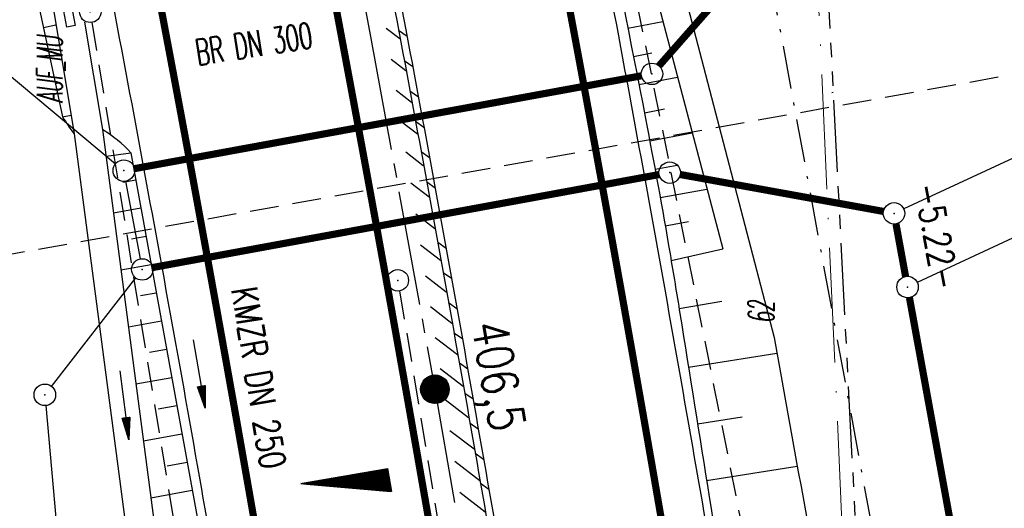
# Model space of a CAD drawing. Extents: x 445979 to 446615, y 447871 to 449065.
# Tile 34 of 47: x 446227 to 446296, y 448677 to 448711. Entities that reach past the tile are written whole.
import ezdxf
from ezdxf.enums import TextEntityAlignment as Align

# ---------------------------------------------------------------- set-up
doc = ezdxf.new("R2010")
doc.units = 0
doc.header["$LTSCALE"] = 2
doc.header["$MEASUREMENT"] = 0
for name, pattern in [('ACHSE', [5.5, 4, -0.5, 0.5, -0.5]), ('AUSGEZOGEN', [0]), ('BAB-FM2', [2.6, 1.5, -0.5, 0.1, -0.5]), ('GESTRICH-X2', [1.5, 1, -0.5]), ('LWL', [6.001, 4, -1, 0.001, -1]), ('PHANTOMX2', [5, 2.5, -0.5, 0.5, -0.5, 0.5, -0.5])]:
    doc.linetypes.add(name, pattern=pattern)
doc.layers.get('0').update_dxf_attribs({"linetype": 'AUSGEZOGEN'})
for name, color, linetype in [('199-ABSTAND', 8, 'AUSGEZOGEN'), ('199-GRENZL', 8, 'AUSGEZOGEN'), ('199-GRENZL-BAB', 7, 'AUSGEZOGEN'), ('199-GRENZP-BAB', 7, 'AUSGEZOGEN'), ('ACHSETOP', 250, 'ACHSE'), ('ANMERKUNG', 7, 'CONTINUOUS'), ('BAB_FM', 5, 'BAB-FM2'), ('BOESCHG', 250, 'AUSGEZOGEN'), ('DURCHL', 200, 'GESTRICH-X2'), ('FBRTOP', 250, 'AUSGEZOGEN'), ('GEF', 1, 'AUSGEZOGEN'), ('GRABEN', 250, 'AUSGEZOGEN'), ('HEKT_B', 250, 'CONTINUOUS'), ('KANAL', 7, 'GESTRICH-X2'), ('Lichtwellenleiter COLT', 46, 'PHANTOMX2'), ('Lichtwellenleiter GLH', 46, 'PHANTOMX2'), ('MULDE', 250, 'AUSGEZOGEN'), ('PFEIL', 7, 'CONTINUOUS'), ('PFEILTOP', 200, 'AUSGEZOGEN'), ('SCHLITZRINNE', 200, 'AUSGEZOGEN'), ('SCHSYMBOL', 200, 'AUSGEZOGEN'), ('TEXTO', 4, 'CONTINUOUS'), ('Trinkwasserleitung', 15, 'CONTINUOUS'), ('W-LTG', 4, 'GESTRICH-X2')]:
    doc.layers.add(name, color=color, linetype=linetype)
doc.styles.add('ROMANS', font='romans.shx', dxfattribs={"width": 0.8})

# ---------------------------------------------------------------- blocks, each defined once
blk = doc.blocks.new('*X15')
at = {"color": 0}
for p, q in [((212.234, 257.394), (213.242, 258.402)), ((212.236, 257.466), (213.169, 258.4)), ((212.237, 257.326), (213.31, 258.399)), ((212.244, 257.262), (213.373, 258.392)), ((212.244, 257.545), (213.09, 258.391)), ((212.254, 257.202), (213.434, 258.381)), ((212.261, 257.633), (213.003, 258.375)), ((212.268, 257.145), (213.491, 258.368)), ((212.284, 257.09), (213.545, 258.351)), ((212.29, 257.732), (212.903, 258.346)), ((212.303, 257.038), (213.597, 258.333)), ((212.324, 256.988), (213.647, 258.312)), ((212.343, 257.856), (212.779, 258.293)), ((212.347, 256.941), (213.694, 258.288)), ((212.372, 256.895), (213.74, 258.263)), ((212.399, 256.852), (213.783, 258.236)), ((212.428, 256.81), (213.825, 258.207)), ((212.459, 256.77), (213.865, 258.176)), ((212.492, 256.732), (213.903, 258.143)), ((212.526, 256.696), (213.939, 258.109)), ((212.563, 256.662), (213.974, 258.073)), ((212.601, 256.629), (214.006, 258.035)), ((212.64, 256.598), (214.037, 257.995)), ((212.682, 256.569), (214.066, 257.953)), ((212.726, 256.542), (214.093, 257.91)), ((212.771, 256.517), (214.119, 257.864)), ((212.819, 256.493), (214.142, 257.817)), ((212.868, 256.472), (214.163, 257.767)), ((212.92, 256.454), (214.182, 257.715)), ((212.975, 256.437), (214.198, 257.661)), ((213.032, 256.424), (214.211, 257.603)), ((213.092, 256.414), (214.222, 257.543)), ((213.156, 256.407), (214.229, 257.479)), ((213.224, 256.404), (214.232, 257.412)), ((213.296, 256.406), (214.23, 257.339)), ((213.375, 256.414), (214.222, 257.26)), ((213.463, 256.43), (214.205, 257.173)), ((213.563, 256.46), (214.176, 257.073)), ((213.686, 256.512), (214.123, 256.949))]:
    blk.add_line(p, q, dxfattribs=at)
blk = doc.blocks.new('SRMAST2')
at = {"color": 0}
blk.add_circle((0, 0), 0.999, dxfattribs=at)
blk.add_point((0, 0), dxfattribs=at)
blk.add_blockref('*X15', (-213.233, -257.403))
blk = doc.blocks.new('GST')
at = {"color": 0}
blk.add_circle((0, 0), 0.75, dxfattribs=at)
blk.add_point((0, 0), dxfattribs=at)
blk = doc.blocks.new('17')
blk.add_lwpolyline([(-0.755, -1.218), (0.748, -1.218), (0.748, -1.801), (-0.755, -1.801)], close=True)
blk.add_blockref('GST', (0, 0))
blk = doc.blocks.new('10')
blk.add_blockref('GST', (0, 0))
blk = doc.blocks.new('*X13')
at = {"color": 0}
for p, q in [((725.827, 193.844), (727.436, 195.453)), ((725.827, 193.853), (727.427, 195.453)), ((725.827, 193.861), (727.418, 195.453)), ((725.827, 193.87), (727.409, 195.453)), ((725.827, 193.879), (727.401, 195.453)), ((725.827, 193.888), (727.392, 195.453)), ((725.827, 193.897), (727.383, 195.453)), ((725.827, 193.906), (727.374, 195.453)), ((725.827, 193.914), (727.365, 195.453)), ((725.827, 193.923), (727.356, 195.453)), ((725.827, 193.932), (727.347, 195.453)), ((725.827, 193.941), (727.339, 195.453)), ((725.827, 193.95), (727.33, 195.453)), ((725.827, 193.959), (727.321, 195.453)), ((725.827, 193.967), (727.312, 195.453)), ((725.827, 193.976), (727.303, 195.453)), ((725.827, 193.985), (727.294, 195.453)), ((725.827, 193.994), (727.286, 195.453)), ((725.827, 194.003), (727.277, 195.453)), ((725.827, 194.012), (727.268, 195.453)), ((725.827, 194.02), (727.259, 195.453)), ((725.827, 194.029), (727.25, 195.453)), ((725.827, 194.038), (727.241, 195.453)), ((725.827, 194.047), (727.233, 195.453)), ((725.827, 194.056), (727.224, 195.453)), ((725.827, 194.065), (727.215, 195.453)), ((725.827, 194.073), (727.206, 195.453)), ((725.827, 194.082), (727.197, 195.453)), ((725.827, 194.091), (727.188, 195.453)), ((725.827, 194.1), (727.18, 195.453)), ((725.827, 194.109), (727.171, 195.453)), ((725.827, 194.118), (727.162, 195.453)), ((725.827, 194.127), (727.153, 195.453)), ((725.827, 194.135), (727.144, 195.453)), ((725.827, 194.144), (727.135, 195.453)), ((725.827, 194.153), (727.127, 195.453)), ((725.827, 194.162), (727.118, 195.453)), ((725.827, 194.171), (727.109, 195.453)), ((725.827, 194.18), (727.1, 195.453)), ((725.827, 194.188), (727.091, 195.453)), ((725.827, 194.197), (727.082, 195.453)), ((725.827, 194.206), (727.073, 195.453)), ((725.827, 194.215), (727.065, 195.453)), ((725.827, 194.224), (727.056, 195.453)), ((725.827, 194.233), (727.047, 195.453)), ((725.827, 194.241), (727.038, 195.453)), ((725.827, 194.25), (727.029, 195.453)), ((725.827, 194.259), (727.02, 195.453)), ((725.827, 194.268), (727.012, 195.453)), ((725.827, 194.277), (727.003, 195.453)), ((725.827, 194.286), (726.994, 195.453)), ((725.827, 194.294), (726.985, 195.453)), ((725.827, 194.303), (726.976, 195.453)), ((725.827, 194.312), (726.967, 195.453)), ((725.827, 194.321), (726.959, 195.453)), ((725.827, 194.33), (726.95, 195.453)), ((725.827, 194.339), (726.941, 195.453)), ((725.827, 194.348), (726.932, 195.453)), ((725.827, 194.356), (726.923, 195.453)), ((725.827, 194.365), (726.914, 195.453)), ((725.827, 194.374), (726.906, 195.453)), ((725.827, 194.383), (726.897, 195.453)), ((725.827, 194.392), (726.888, 195.453)), ((725.827, 194.401), (726.879, 195.453)), ((725.827, 194.409), (726.87, 195.453)), ((725.827, 194.418), (726.861, 195.453)), ((725.827, 194.427), (726.853, 195.453)), ((725.827, 194.436), (726.844, 195.453)), ((725.827, 194.445), (726.835, 195.453)), ((725.827, 194.454), (726.826, 195.453)), ((725.827, 194.462), (726.817, 195.453)), ((725.827, 194.471), (726.808, 195.453)), ((725.827, 194.48), (726.799, 195.453)), ((725.827, 194.489), (726.791, 195.453)), ((725.827, 194.498), (726.782, 195.453)), ((725.827, 194.507), (726.773, 195.453)), ((725.827, 194.515), (726.764, 195.453)), ((725.827, 194.524), (726.755, 195.453)), ((725.827, 194.533), (726.746, 195.453)), ((725.827, 194.542), (726.738, 195.453)), ((725.827, 194.551), (726.729, 195.453)), ((725.827, 194.56), (726.72, 195.453)), ((725.827, 194.568), (726.711, 195.453)), ((725.827, 194.577), (726.702, 195.453)), ((725.827, 194.586), (726.693, 195.453)), ((725.827, 194.595), (726.685, 195.453)), ((725.827, 194.604), (726.676, 195.453)), ((725.827, 194.613), (726.667, 195.453)), ((725.827, 194.622), (726.658, 195.453)), ((725.827, 194.63), (726.649, 195.453)), ((725.827, 194.639), (726.64, 195.453)), ((725.827, 194.648), (726.632, 195.453)), ((725.827, 194.657), (726.623, 195.453)), ((725.827, 194.666), (726.614, 195.453)), ((725.827, 194.675), (726.605, 195.453)), ((725.827, 194.683), (726.596, 195.453)), ((725.827, 194.692), (726.587, 195.453)), ((725.827, 194.701), (726.579, 195.453)), ((725.827, 194.71), (726.57, 195.453)), ((725.827, 194.719), (726.561, 195.453)), ((725.827, 194.728), (726.552, 195.453)), ((725.827, 194.736), (726.543, 195.453)), ((725.827, 194.745), (726.534, 195.453)), ((725.827, 194.754), (726.525, 195.453)), ((725.827, 194.763), (726.517, 195.453)), ((725.827, 194.772), (726.508, 195.453)), ((725.827, 194.781), (726.499, 195.453)), ((725.827, 194.789), (726.49, 195.453)), ((725.827, 194.798), (726.481, 195.453)), ((725.827, 194.807), (726.472, 195.453)), ((725.827, 194.816), (726.464, 195.453)), ((725.827, 194.825), (726.455, 195.453)), ((725.827, 194.834), (726.446, 195.453)), ((725.827, 194.842), (726.437, 195.453)), ((725.827, 194.851), (726.428, 195.453)), ((725.827, 194.86), (726.419, 195.453)), ((725.827, 194.869), (726.411, 195.453)), ((725.827, 194.878), (726.402, 195.453)), ((725.827, 194.887), (726.393, 195.453)), ((725.827, 194.896), (726.384, 195.453)), ((725.827, 194.904), (726.375, 195.453)), ((725.827, 194.913), (726.366, 195.453)), ((725.827, 194.922), (726.358, 195.453)), ((725.827, 194.931), (726.349, 195.453)), ((725.827, 194.94), (726.34, 195.453)), ((725.827, 194.949), (726.331, 195.453)), ((725.827, 194.957), (726.322, 195.453)), ((725.827, 194.966), (726.313, 195.453)), ((725.827, 194.975), (726.305, 195.453)), ((725.827, 194.984), (726.296, 195.453)), ((725.827, 194.993), (726.287, 195.453)), ((725.827, 195.002), (726.278, 195.453)), ((725.827, 195.01), (726.269, 195.453)), ((725.827, 195.019), (726.26, 195.453)), ((725.827, 195.028), (726.251, 195.453)), ((725.827, 195.037), (726.243, 195.453)), ((725.827, 195.046), (726.234, 195.453)), ((725.827, 195.055), (726.225, 195.453)), ((725.827, 195.063), (726.216, 195.453)), ((725.827, 195.072), (726.207, 195.453)), ((725.827, 195.081), (726.198, 195.453)), ((725.827, 195.09), (726.19, 195.453)), ((725.827, 195.099), (726.181, 195.453)), ((725.827, 195.108), (726.172, 195.453)), ((725.827, 195.116), (726.163, 195.453)), ((725.827, 195.125), (726.154, 195.453)), ((725.827, 195.134), (726.145, 195.453)), ((725.827, 195.143), (726.137, 195.453)), ((725.827, 195.152), (726.128, 195.453)), ((725.827, 195.161), (726.119, 195.453)), ((725.827, 195.17), (726.11, 195.453)), ((725.827, 195.178), (726.101, 195.453)), ((725.827, 195.187), (726.092, 195.453)), ((725.827, 195.196), (726.084, 195.453)), ((725.827, 195.205), (726.075, 195.453)), ((725.827, 195.214), (726.066, 195.453)), ((725.827, 195.223), (726.057, 195.453)), ((725.827, 195.231), (726.048, 195.453)), ((725.827, 195.24), (726.039, 195.453)), ((725.827, 195.249), (726.031, 195.453)), ((725.827, 195.258), (726.022, 195.453)), ((725.827, 195.267), (726.013, 195.453)), ((725.827, 195.276), (726.004, 195.453)), ((725.827, 195.284), (725.995, 195.453)), ((725.827, 195.293), (725.986, 195.453)), ((725.827, 195.302), (725.977, 195.453)), ((725.827, 195.311), (725.969, 195.453)), ((725.827, 195.32), (725.96, 195.453)), ((725.827, 195.329), (725.951, 195.453)), ((725.827, 195.337), (725.942, 195.453)), ((725.827, 195.346), (725.933, 195.453)), ((725.827, 195.355), (725.924, 195.453)), ((725.827, 195.364), (725.916, 195.453)), ((725.827, 195.373), (725.907, 195.453)), ((725.827, 195.382), (725.898, 195.453)), ((725.827, 195.39), (725.889, 195.453)), ((725.827, 195.399), (725.88, 195.453)), ((725.827, 195.408), (725.871, 195.453)), ((725.827, 195.417), (725.863, 195.453)), ((725.827, 195.426), (725.854, 195.453)), ((725.827, 195.435), (725.845, 195.453)), ((725.827, 195.444), (725.836, 195.453)), ((725.827, 193.826), (727.433, 195.433)), ((725.827, 193.817), (727.43, 195.421)), ((725.827, 193.808), (727.427, 195.409)), ((725.827, 193.799), (727.424, 195.397)), ((725.827, 193.791), (727.421, 195.385)), ((725.827, 193.782), (727.418, 195.373)), ((725.827, 193.773), (727.414, 195.361)), ((725.827, 193.764), (727.411, 195.349)), ((725.827, 193.755), (727.408, 195.337)), ((725.827, 193.746), (727.405, 195.325)), ((725.827, 193.738), (727.402, 195.313)), ((725.827, 193.729), (727.399, 195.301)), ((725.827, 193.72), (727.395, 195.289)), ((725.827, 193.711), (727.392, 195.277)), ((725.827, 193.702), (727.389, 195.265)), ((725.827, 193.693), (727.386, 195.253)), ((725.827, 193.685), (727.383, 195.241)), ((725.827, 193.676), (727.38, 195.229)), ((725.827, 193.667), (727.377, 195.217)), ((725.827, 193.658), (727.373, 195.205)), ((725.827, 193.649), (727.37, 195.193)), ((725.827, 193.64), (727.367, 195.181)), ((725.827, 193.632), (727.364, 195.169)), ((725.827, 193.623), (727.361, 195.157)), ((725.827, 193.614), (727.358, 195.145)), ((725.827, 193.605), (727.354, 195.133)), ((725.827, 193.596), (727.351, 195.121)), ((725.827, 193.587), (727.348, 195.109)), ((725.827, 193.579), (727.345, 195.097)), ((725.827, 193.57), (727.342, 195.085)), ((725.827, 193.561), (727.339, 195.073)), ((725.827, 193.552), (727.336, 195.061)), ((725.827, 193.543), (727.332, 195.049)), ((725.827, 193.534), (727.329, 195.037)), ((725.827, 193.525), (727.326, 195.025)), ((725.827, 193.517), (727.323, 195.013)), ((725.827, 193.508), (727.32, 195.001)), ((725.827, 193.499), (727.317, 194.989)), ((725.827, 193.49), (727.313, 194.977)), ((725.827, 193.481), (727.31, 194.965)), ((725.827, 193.472), (727.307, 194.953)), ((725.827, 193.464), (727.304, 194.941)), ((725.827, 193.455), (727.301, 194.929)), ((725.827, 193.446), (727.298, 194.917)), ((725.827, 193.437), (727.295, 194.905)), ((725.827, 193.428), (727.291, 194.893)), ((725.827, 193.419), (727.288, 194.881)), ((725.827, 193.411), (727.285, 194.869)), ((725.827, 193.402), (727.282, 194.857)), ((725.827, 193.393), (727.279, 194.845)), ((725.827, 193.384), (727.276, 194.833)), ((725.827, 193.375), (727.272, 194.821)), ((725.827, 193.366), (727.269, 194.809)), ((725.827, 193.358), (727.266, 194.797)), ((725.827, 193.349), (727.263, 194.785)), ((725.827, 193.34), (727.26, 194.773)), ((725.827, 193.331), (727.257, 194.761)), ((725.827, 193.322), (727.254, 194.749)), ((725.827, 193.313), (727.25, 194.737)), ((725.827, 193.305), (727.247, 194.725)), ((725.827, 193.296), (727.244, 194.713)), ((725.827, 193.287), (727.241, 194.701)), ((725.827, 193.278), (727.238, 194.689)), ((725.827, 193.269), (727.235, 194.677)), ((725.827, 193.26), (727.231, 194.665)), ((725.827, 193.251), (727.228, 194.653)), ((725.827, 193.243), (727.225, 194.641)), ((725.827, 193.234), (727.222, 194.629)), ((725.827, 193.225), (727.219, 194.617)), ((725.827, 193.216), (727.216, 194.605)), ((725.827, 193.207), (727.213, 194.593)), ((725.827, 193.198), (727.209, 194.581)), ((725.827, 193.19), (727.206, 194.569)), ((725.827, 193.181), (727.203, 194.557)), ((725.827, 193.172), (727.2, 194.545)), ((725.827, 193.163), (727.197, 194.533)), ((725.827, 193.154), (727.194, 194.521)), ((725.827, 193.145), (727.19, 194.509)), ((725.827, 193.137), (727.187, 194.497)), ((725.827, 193.128), (727.184, 194.485)), ((725.827, 193.119), (727.181, 194.473)), ((725.827, 193.11), (727.178, 194.461)), ((725.827, 193.101), (727.175, 194.449)), ((725.827, 193.092), (727.172, 194.437)), ((725.827, 193.084), (727.168, 194.425)), ((725.827, 193.075), (727.165, 194.413)), ((725.827, 193.066), (727.162, 194.401)), ((725.827, 193.057), (727.159, 194.389)), ((725.827, 193.048), (727.156, 194.377)), ((725.827, 193.039), (727.153, 194.365)), ((725.827, 193.031), (727.149, 194.353)), ((725.827, 193.022), (727.146, 194.341)), ((725.827, 193.013), (727.143, 194.329)), ((725.827, 193.004), (727.14, 194.317)), ((725.827, 192.995), (727.137, 194.305)), ((725.827, 192.986), (727.134, 194.293)), ((725.827, 192.977), (727.131, 194.281)), ((725.827, 192.969), (727.127, 194.269)), ((725.827, 192.96), (727.124, 194.257)), ((725.827, 192.951), (727.121, 194.245)), ((725.827, 192.942), (727.118, 194.233)), ((725.827, 192.933), (727.115, 194.221)), ((725.827, 192.924), (727.112, 194.209)), ((725.827, 192.916), (727.108, 194.197)), ((725.827, 192.907), (727.105, 194.185)), ((725.827, 192.898), (727.102, 194.173)), ((725.827, 192.889), (727.099, 194.161)), ((725.827, 192.88), (727.096, 194.15)), ((725.827, 192.871), (727.093, 194.138)), ((725.827, 192.863), (727.09, 194.126)), ((725.827, 192.854), (727.086, 194.114)), ((725.827, 192.845), (727.083, 194.102)), ((725.827, 192.836), (727.08, 194.09)), ((725.827, 192.827), (727.077, 194.078)), ((725.827, 192.818), (727.074, 194.066)), ((725.827, 192.81), (727.071, 194.054)), ((725.827, 192.801), (727.068, 194.042)), ((725.827, 192.792), (727.064, 194.03)), ((725.827, 192.783), (727.061, 194.018)), ((725.827, 192.774), (727.058, 194.006)), ((725.827, 192.765), (727.055, 193.994)), ((725.827, 192.757), (727.052, 193.982)), ((725.827, 192.748), (727.049, 193.97)), ((725.827, 192.739), (727.045, 193.958)), ((725.827, 192.73), (727.042, 193.946)), ((725.827, 192.721), (727.039, 193.934)), ((725.827, 192.712), (727.036, 193.922)), ((725.827, 192.703), (727.033, 193.91)), ((725.827, 192.695), (727.03, 193.898)), ((725.827, 192.686), (727.027, 193.886)), ((725.827, 192.677), (727.023, 193.874)), ((725.827, 192.668), (727.02, 193.862)), ((725.827, 192.659), (727.017, 193.85)), ((725.827, 192.65), (727.014, 193.838)), ((725.827, 192.642), (727.011, 193.826)), ((725.827, 192.633), (727.008, 193.814)), ((725.827, 192.624), (727.004, 193.802)), ((725.827, 192.615), (727.001, 193.79)), ((725.827, 192.606), (726.998, 193.778)), ((725.827, 192.597), (726.995, 193.766)), ((725.827, 192.589), (726.992, 193.754)), ((725.827, 192.58), (726.989, 193.742)), ((725.827, 192.571), (726.986, 193.73)), ((725.827, 192.562), (726.982, 193.718)), ((725.827, 192.553), (726.979, 193.706)), ((725.827, 192.544), (726.976, 193.694)), ((725.827, 192.536), (726.973, 193.682)), ((725.827, 192.527), (726.97, 193.67)), ((725.827, 192.518), (726.967, 193.658)), ((725.827, 192.509), (726.963, 193.646)), ((725.827, 192.5), (726.96, 193.634)), ((725.827, 192.491), (726.957, 193.622)), ((725.827, 192.483), (726.954, 193.61)), ((725.827, 192.474), (726.951, 193.598)), ((725.827, 192.465), (726.948, 193.586)), ((725.827, 192.456), (726.945, 193.574)), ((725.827, 192.447), (726.941, 193.562)), ((725.827, 192.438), (726.938, 193.55)), ((725.827, 192.429), (726.935, 193.538)), ((725.827, 192.421), (726.932, 193.526)), ((725.827, 192.412), (726.929, 193.514)), ((725.827, 192.403), (726.926, 193.502)), ((725.827, 192.394), (726.922, 193.49)), ((725.827, 192.385), (726.919, 193.478)), ((725.827, 192.376), (726.916, 193.466)), ((725.827, 192.368), (726.913, 193.454)), ((725.827, 192.359), (726.91, 193.442)), ((725.827, 192.35), (726.907, 193.43)), ((725.827, 192.341), (726.904, 193.418)), ((725.827, 192.332), (726.9, 193.406)), ((725.827, 192.323), (726.897, 193.394)), ((725.827, 192.315), (726.894, 193.382)), ((725.827, 192.306), (726.891, 193.37)), ((725.827, 192.297), (726.888, 193.358)), ((725.827, 192.288), (726.885, 193.346)), ((725.827, 192.279), (726.881, 193.334)), ((725.827, 192.27), (726.878, 193.322)), ((725.827, 192.262), (726.875, 193.31)), ((725.827, 192.253), (726.872, 193.298)), ((725.827, 192.244), (726.869, 193.286)), ((725.827, 192.235), (726.866, 193.274)), ((725.827, 192.226), (726.863, 193.262)), ((725.827, 192.217), (726.859, 193.25)), ((725.827, 192.209), (726.856, 193.238)), ((725.827, 192.2), (726.853, 193.226)), ((725.827, 192.191), (726.85, 193.214)), ((725.827, 192.182), (726.847, 193.202)), ((725.827, 192.173), (726.844, 193.19)), ((725.827, 192.164), (726.84, 193.178)), ((725.827, 192.155), (726.837, 193.166)), ((725.827, 192.147), (726.834, 193.154)), ((725.827, 192.138), (726.831, 193.142)), ((725.827, 192.129), (726.828, 193.13)), ((725.827, 192.12), (726.825, 193.118)), ((725.827, 192.111), (726.822, 193.106)), ((725.827, 192.102), (726.818, 193.094)), ((725.827, 192.094), (726.815, 193.082)), ((725.827, 192.085), (726.812, 193.07)), ((725.827, 192.076), (726.809, 193.058)), ((725.827, 192.067), (726.806, 193.046)), ((725.827, 192.058), (726.803, 193.034)), ((725.827, 192.049), (726.799, 193.022)), ((725.827, 192.041), (726.796, 193.01)), ((725.827, 192.032), (726.793, 192.998)), ((725.827, 192.023), (726.79, 192.986)), ((725.827, 192.014), (726.787, 192.974)), ((725.827, 192.005), (726.784, 192.962)), ((725.827, 191.996), (726.781, 192.95)), ((725.827, 191.988), (726.777, 192.938)), ((725.827, 191.979), (726.774, 192.926)), ((725.827, 191.97), (726.771, 192.914)), ((725.827, 191.961), (726.768, 192.902)), ((725.827, 191.952), (726.765, 192.89)), ((725.827, 191.943), (726.762, 192.878)), ((725.827, 191.935), (726.758, 192.866)), ((725.827, 191.926), (726.755, 192.854)), ((725.827, 191.917), (726.752, 192.842)), ((725.827, 191.908), (726.749, 192.83)), ((725.827, 191.899), (726.746, 192.818)), ((725.827, 191.89), (726.743, 192.806)), ((725.827, 191.881), (726.74, 192.794)), ((725.827, 191.873), (726.736, 192.782)), ((725.827, 191.864), (726.733, 192.77)), ((725.827, 191.855), (726.73, 192.758)), ((725.827, 191.846), (726.727, 192.746)), ((725.827, 191.837), (726.724, 192.734)), ((725.827, 191.828), (726.721, 192.722)), ((725.827, 191.82), (726.717, 192.71)), ((725.827, 191.811), (726.714, 192.698)), ((725.827, 191.802), (726.711, 192.686)), ((725.827, 191.793), (726.708, 192.674)), ((725.827, 191.784), (726.705, 192.662)), ((725.827, 191.775), (726.702, 192.65)), ((725.827, 191.767), (726.699, 192.639)), ((725.827, 191.758), (726.695, 192.627)), ((725.827, 191.749), (726.692, 192.615)), ((725.827, 191.74), (726.689, 192.603)), ((725.827, 191.731), (726.686, 192.591)), ((725.827, 191.722), (726.683, 192.579)), ((725.827, 191.714), (726.68, 192.567)), ((725.827, 191.705), (726.677, 192.555)), ((725.827, 191.696), (726.673, 192.543)), ((725.827, 191.687), (726.67, 192.531)), ((725.827, 191.678), (726.667, 192.519)), ((725.827, 191.669), (726.664, 192.507)), ((725.827, 191.66), (726.661, 192.495)), ((725.827, 191.652), (726.658, 192.483)), ((725.827, 191.643), (726.654, 192.471)), ((725.827, 191.634), (726.651, 192.459)), ((725.827, 191.625), (726.648, 192.447)), ((725.827, 191.616), (726.645, 192.435)), ((725.827, 191.607), (726.642, 192.423)), ((725.827, 191.599), (726.639, 192.411)), ((725.827, 191.59), (726.636, 192.399)), ((725.827, 191.581), (726.632, 192.387)), ((725.827, 191.572), (726.629, 192.375)), ((725.827, 191.563), (726.626, 192.363)), ((725.827, 191.554), (726.623, 192.351)), ((725.827, 191.546), (726.62, 192.339)), ((725.827, 191.537), (726.617, 192.327)), ((725.827, 191.528), (726.613, 192.315)), ((725.827, 191.519), (726.61, 192.303)), ((725.827, 191.51), (726.607, 192.291)), ((725.827, 191.501), (726.604, 192.279)), ((725.827, 191.493), (726.601, 192.267)), ((725.827, 191.484), (726.598, 192.255)), ((725.827, 191.475), (726.595, 192.243)), ((725.827, 191.466), (726.591, 192.231)), ((725.827, 191.457), (726.588, 192.219)), ((725.827, 191.448), (726.585, 192.207)), ((725.827, 191.44), (726.582, 192.195)), ((725.827, 191.431), (726.579, 192.183)), ((725.827, 191.422), (726.576, 192.171)), ((725.827, 191.413), (726.572, 192.159)), ((725.827, 191.404), (726.569, 192.147)), ((725.827, 191.395), (726.566, 192.135)), ((725.827, 191.386), (726.563, 192.123)), ((725.827, 191.378), (726.56, 192.111)), ((725.827, 191.369), (726.557, 192.099)), ((725.827, 191.36), (726.554, 192.087)), ((725.827, 191.351), (726.55, 192.075)), ((725.827, 191.342), (726.547, 192.063)), ((725.827, 191.333), (726.544, 192.051)), ((725.827, 191.325), (726.541, 192.039)), ((725.827, 191.316), (726.538, 192.027)), ((725.827, 191.307), (726.535, 192.015)), ((725.827, 191.298), (726.531, 192.003)), ((725.827, 191.289), (726.528, 191.991)), ((725.827, 191.28), (726.525, 191.979)), ((725.827, 191.272), (726.522, 191.967)), ((725.827, 191.263), (726.519, 191.955)), ((725.827, 191.254), (726.516, 191.943)), ((725.827, 191.245), (726.513, 191.931)), ((725.827, 191.236), (726.509, 191.919)), ((725.827, 191.227), (726.506, 191.907)), ((725.827, 191.219), (726.503, 191.895)), ((725.827, 191.21), (726.5, 191.883)), ((725.827, 191.201), (726.497, 191.871)), ((725.827, 191.192), (726.494, 191.859)), ((725.827, 191.183), (726.49, 191.847)), ((725.827, 191.174), (726.487, 191.835)), ((725.827, 191.166), (726.484, 191.823)), ((725.827, 191.157), (726.481, 191.811)), ((725.827, 191.148), (726.478, 191.799)), ((725.827, 191.139), (726.475, 191.787)), ((725.827, 191.13), (726.472, 191.775)), ((725.827, 191.121), (726.468, 191.763)), ((725.827, 191.112), (726.465, 191.751)), ((725.827, 191.104), (726.462, 191.739)), ((725.827, 191.095), (726.459, 191.727)), ((725.827, 191.086), (726.456, 191.715)), ((725.827, 191.077), (726.453, 191.703)), ((725.827, 191.068), (726.449, 191.691)), ((725.827, 191.059), (726.446, 191.679)), ((725.827, 191.051), (726.443, 191.667)), ((725.827, 191.042), (726.44, 191.655)), ((725.827, 191.033), (726.437, 191.643)), ((725.827, 191.024), (726.434, 191.631)), ((725.827, 191.015), (726.431, 191.619)), ((725.827, 191.006), (726.427, 191.607)), ((725.827, 190.998), (726.424, 191.595)), ((725.827, 190.989), (726.421, 191.583)), ((725.827, 190.98), (726.418, 191.571)), ((725.827, 190.971), (726.415, 191.559)), ((725.827, 190.962), (726.412, 191.547)), ((725.827, 190.953), (726.408, 191.535)), ((725.827, 190.945), (726.405, 191.523)), ((725.827, 190.936), (726.402, 191.511)), ((725.827, 190.927), (726.399, 191.499)), ((725.827, 190.918), (726.396, 191.487)), ((725.827, 190.909), (726.393, 191.475)), ((725.827, 190.9), (726.39, 191.463)), ((725.827, 190.892), (726.386, 191.451)), ((725.827, 190.883), (726.383, 191.439)), ((725.827, 190.874), (726.38, 191.427)), ((725.827, 190.865), (726.377, 191.415)), ((725.827, 190.856), (726.374, 191.403)), ((725.827, 190.847), (726.371, 191.391)), ((725.827, 190.838), (726.367, 191.379)), ((725.827, 190.83), (726.364, 191.367)), ((725.827, 190.821), (726.361, 191.355)), ((725.827, 190.812), (726.358, 191.343)), ((725.827, 190.803), (726.355, 191.331)), ((725.827, 190.794), (726.352, 191.319)), ((725.827, 190.785), (726.349, 191.307)), ((725.827, 190.777), (726.345, 191.295)), ((725.827, 190.768), (726.342, 191.283)), ((725.827, 190.759), (726.339, 191.271)), ((725.827, 190.75), (726.336, 191.259)), ((725.827, 190.741), (726.333, 191.247)), ((725.827, 190.732), (726.33, 191.235)), ((725.827, 190.724), (726.326, 191.223)), ((725.827, 190.715), (726.323, 191.211)), ((725.827, 190.706), (726.32, 191.199)), ((725.827, 190.697), (726.317, 191.187)), ((725.827, 190.688), (726.314, 191.175)), ((725.827, 190.679), (726.311, 191.163)), ((725.827, 190.671), (726.308, 191.151)), ((725.827, 190.662), (726.304, 191.139)), ((725.827, 190.653), (726.301, 191.128)), ((725.827, 190.644), (726.298, 191.116)), ((725.827, 190.635), (726.295, 191.104)), ((725.827, 190.626), (726.292, 191.092)), ((725.827, 190.618), (726.289, 191.08)), ((725.827, 190.609), (726.286, 191.068)), ((725.827, 190.6), (726.282, 191.056)), ((725.827, 190.591), (726.279, 191.044)), ((725.827, 190.582), (726.276, 191.032)), ((725.827, 190.573), (726.273, 191.02)), ((725.827, 190.564), (726.27, 191.008)), ((725.827, 190.556), (726.267, 190.996)), ((725.827, 190.547), (726.263, 190.984)), ((725.827, 190.538), (726.26, 190.972)), ((725.827, 190.529), (726.257, 190.96)), ((725.827, 190.52), (726.254, 190.948)), ((725.827, 190.511), (726.251, 190.936)), ((725.827, 190.503), (726.248, 190.924)), ((725.827, 190.494), (726.245, 190.912)), ((725.827, 190.485), (726.241, 190.9)), ((725.827, 190.476), (726.238, 190.888)), ((725.827, 190.467), (726.235, 190.876)), ((725.827, 190.458), (726.232, 190.864)), ((725.827, 190.45), (726.229, 190.852)), ((725.827, 190.441), (726.226, 190.84)), ((725.827, 190.432), (726.222, 190.828)), ((725.827, 190.423), (726.219, 190.816)), ((725.827, 190.414), (726.216, 190.804)), ((725.827, 190.405), (726.213, 190.792)), ((725.827, 190.397), (726.21, 190.78)), ((725.827, 190.388), (726.207, 190.768)), ((725.827, 190.379), (726.204, 190.756)), ((725.827, 190.37), (726.2, 190.744)), ((725.827, 190.361), (726.197, 190.732)), ((725.827, 190.352), (726.194, 190.72)), ((725.827, 190.344), (726.191, 190.708)), ((725.827, 190.335), (726.188, 190.696)), ((725.827, 190.326), (726.185, 190.684)), ((725.827, 190.317), (726.181, 190.672)), ((725.827, 190.308), (726.178, 190.66)), ((725.827, 190.299), (726.175, 190.648)), ((725.827, 190.29), (726.172, 190.636)), ((725.827, 190.282), (726.169, 190.624)), ((725.827, 190.273), (726.166, 190.612)), ((725.827, 190.264), (726.163, 190.6)), ((725.827, 190.255), (726.159, 190.588)), ((725.827, 190.246), (726.156, 190.576)), ((725.827, 190.237), (726.153, 190.564)), ((725.827, 190.229), (726.15, 190.552)), ((725.827, 190.22), (726.147, 190.54)), ((725.827, 190.211), (726.144, 190.528)), ((725.827, 190.202), (726.14, 190.516)), ((725.827, 190.193), (726.137, 190.504)), ((725.827, 190.184), (726.134, 190.492)), ((725.827, 190.176), (726.131, 190.48)), ((725.827, 190.167), (726.128, 190.468)), ((725.827, 190.158), (726.125, 190.456)), ((725.827, 190.149), (726.122, 190.444)), ((725.827, 190.14), (726.118, 190.432)), ((725.827, 190.131), (726.115, 190.42)), ((725.827, 190.123), (726.112, 190.408)), ((725.827, 190.114), (726.109, 190.396)), ((725.827, 190.105), (726.106, 190.384)), ((725.827, 190.096), (726.103, 190.372)), ((725.827, 190.087), (726.099, 190.36)), ((725.827, 190.078), (726.096, 190.348)), ((725.827, 190.07), (726.093, 190.336)), ((725.827, 190.061), (726.09, 190.324)), ((725.827, 190.052), (726.087, 190.312)), ((725.827, 190.043), (726.084, 190.3)), ((725.827, 190.034), (726.081, 190.288)), ((725.827, 190.025), (726.077, 190.276)), ((725.827, 190.016), (726.074, 190.264)), ((725.827, 190.008), (726.071, 190.252)), ((725.827, 189.999), (726.068, 190.24)), ((725.827, 189.99), (726.065, 190.228)), ((725.827, 189.981), (726.062, 190.216)), ((725.827, 189.972), (726.058, 190.204)), ((725.827, 189.963), (726.055, 190.192)), ((725.827, 189.955), (726.052, 190.18)), ((725.827, 189.946), (726.049, 190.168)), ((725.827, 189.937), (726.046, 190.156)), ((725.827, 189.928), (726.043, 190.144)), ((725.827, 189.919), (726.04, 190.132)), ((725.827, 189.91), (726.036, 190.12)), ((725.827, 189.902), (726.033, 190.108)), ((725.827, 189.893), (726.03, 190.096)), ((725.827, 189.884), (726.027, 190.084)), ((725.827, 189.875), (726.024, 190.072)), ((725.827, 189.866), (726.021, 190.06)), ((725.827, 189.857), (726.017, 190.048)), ((725.827, 189.849), (726.014, 190.036)), ((725.827, 189.84), (726.011, 190.024)), ((725.827, 189.831), (726.008, 190.012)), ((725.827, 189.822), (726.005, 190)), ((725.827, 189.813), (726.002, 189.988)), ((725.827, 189.804), (725.999, 189.976)), ((725.827, 189.796), (725.995, 189.964)), ((725.827, 189.787), (725.992, 189.952)), ((725.827, 189.778), (725.989, 189.94)), ((725.827, 189.769), (725.986, 189.928)), ((725.827, 189.76), (725.983, 189.916)), ((725.827, 189.751), (725.98, 189.904)), ((725.827, 189.742), (725.976, 189.892)), ((725.827, 189.734), (725.973, 189.88)), ((725.827, 189.725), (725.97, 189.868)), ((725.827, 189.716), (725.967, 189.856)), ((725.827, 189.707), (725.964, 189.844)), ((725.827, 189.698), (725.961, 189.832)), ((725.827, 189.689), (725.958, 189.82)), ((725.827, 189.681), (725.954, 189.808)), ((725.827, 189.672), (725.951, 189.796)), ((725.827, 189.663), (725.948, 189.784)), ((725.827, 189.654), (725.945, 189.772)), ((725.827, 189.645), (725.942, 189.76)), ((725.827, 189.636), (725.939, 189.748)), ((725.827, 189.628), (725.935, 189.736)), ((725.827, 189.619), (725.932, 189.724)), ((725.827, 189.61), (725.929, 189.712)), ((725.827, 189.601), (725.926, 189.7)), ((725.827, 189.592), (725.923, 189.688)), ((725.827, 189.583), (725.92, 189.676)), ((725.827, 189.575), (725.917, 189.664)), ((725.827, 189.566), (725.913, 189.652)), ((725.827, 189.557), (725.91, 189.64)), ((725.827, 189.548), (725.907, 189.628)), ((725.827, 189.539), (725.904, 189.616)), ((725.827, 189.53), (725.901, 189.605)), ((725.827, 189.521), (725.898, 189.593)), ((725.827, 189.513), (725.895, 189.581)), ((725.827, 189.504), (725.891, 189.569)), ((725.827, 189.495), (725.888, 189.557)), ((725.827, 189.486), (725.885, 189.545)), ((725.827, 189.477), (725.882, 189.533)), ((725.827, 189.468), (725.879, 189.521)), ((725.827, 189.46), (725.876, 189.509)), ((725.827, 189.451), (725.872, 189.497)), ((725.827, 189.442), (725.869, 189.485)), ((725.827, 189.433), (725.866, 189.473)), ((725.827, 189.424), (725.863, 189.461)), ((725.827, 189.415), (725.86, 189.449)), ((725.827, 189.407), (725.857, 189.437)), ((725.827, 189.398), (725.854, 189.425)), ((725.827, 189.389), (725.85, 189.413)), ((725.827, 189.38), (725.847, 189.401)), ((725.827, 189.371), (725.844, 189.389)), ((725.827, 189.362), (725.841, 189.377)), ((725.827, 189.354), (725.838, 189.365)), ((725.827, 189.345), (725.835, 189.353)), ((725.827, 189.336), (725.831, 189.341))]:
    blk.add_line(p, q, dxfattribs=at)
blk = doc.blocks.new('GEF')
at = {"color": 0}
for p, q in [((0.01, 0.018), (0.01, 6.148)), ((1.622, 6.148), (0.01, 0.018)), ((0.01, 6.148), (1.622, 6.148))]:
    blk.add_line(p, q, dxfattribs=at)
blk.add_blockref('*X13', (-725.817, -189.305), dxfattribs=at)
blk = doc.blocks.new('PFEIL2')
at = {"color": 0}
for p, q in [((0.88, 0.002), (-2.401, -0.012)), ((0.881, -0.271), (0.879, 0.276)), ((0.879, 0.276), (2.429, 0.009)), ((0.911, 0.27), (0.879, 0.265)), ((0.965, 0.261), (0.879, 0.246)), ((1.019, 0.252), (0.879, 0.228)), ((1.073, 0.242), (0.879, 0.209)), ((1.127, 0.233), (0.879, 0.191)), ((1.181, 0.224), (0.879, 0.172)), ((1.235, 0.214), (0.879, 0.154)), ((1.289, 0.205), (0.879, 0.135)), ((1.343, 0.196), (0.879, 0.117)), ((1.397, 0.187), (0.879, 0.098)), ((1.451, 0.177), (0.879, 0.08)), ((1.505, 0.168), (0.879, 0.061)), ((1.559, 0.159), (0.88, 0.043)), ((1.613, 0.149), (0.88, 0.024)), ((1.668, 0.14), (0.88, 0.006)), ((1.722, 0.131), (0.88, -0.013)), ((1.776, 0.121), (0.88, -0.031)), ((1.83, 0.112), (0.88, -0.05)), ((1.884, 0.103), (0.88, -0.068)), ((1.938, 0.094), (0.88, -0.087)), ((1.992, 0.084), (0.88, -0.105)), ((2.046, 0.075), (0.88, -0.124)), ((2.1, 0.066), (0.88, -0.142)), ((2.154, 0.056), (0.88, -0.161)), ((2.208, 0.047), (0.88, -0.179)), ((2.262, 0.038), (0.881, -0.198)), ((2.316, 0.029), (0.881, -0.216)), ((2.37, 0.019), (0.881, -0.235)), ((2.424, 0.01), (0.881, -0.253)), ((2.429, 0.009), (0.881, -0.271))]:
    blk.add_line(p, q, dxfattribs=at)

msp = doc.modelspace()

# ---------------------------------------------------------------- hatches: boundary and pattern name
at = {"layer": 'SCHLITZRINNE'}
h = msp.add_hatch(dxfattribs=at)
h.set_pattern_fill('_USER', color=256, scale=1.5, angle=45, style=0, pattern_type=0)
h.set_pattern_definition([(322.4164, (446280.6526, 448535.3641), (0.914878, 1.188696), [])])
edge = h.paths.add_edge_path()
edge.add_line((446281.807, 448522.622), (446282.303, 448522.686))
edge.add_line((446277.001, 448563.416), (446277.2, 448561.888))
edge.add_line((446277.2, 448561.888), (446280.427, 448537.097))
edge.add_line((446280.427, 448537.097), (446282.303, 448522.686))
edge.add_arc((443797.746, 448249.702), 2498.48, 11.192393, 11.325136, ccw=False)
edge.add_arc((443798.318, 448249.815), 2497.898, 10.906302, 11.192393, ccw=False)
edge.add_arc((443768.95, 448244.156), 2527.806, 10.621909, 10.906302, ccw=False)
edge.add_arc((443771.662, 448244.665), 2525.047, 10.337235, 10.621909, ccw=False)
edge.add_arc((443799.933, 448249.822), 2496.309, 10.050927, 10.337235, ccw=False)
edge.add_arc((443801.59, 448250.115), 2494.626, 9.764495, 10.050927, ccw=False)
edge.add_arc((443770.722, 448244.803), 2525.948, 9.479844, 9.764495, ccw=False)
edge.add_arc((443771.548, 448244.941), 2525.111, 9.195191, 9.479844, ccw=False)
edge.add_arc((443799.262, 448249.427), 2497.036, 8.908941, 9.195191, ccw=False)
edge.add_arc((443672.798, 448229.603), 2625.045, 8.622446, 8.908941, ccw=False)
edge.add_arc((444137.252, 448300.032), 2155.281, 8.306267, 8.622446, ccw=False)
edge.add_arc((442895.594, 448118.755), 3410.102, 8.052638, 8.306267, ccw=False)
edge.add_arc((444813.283, 448390.065), 1473.315, 7.666772, 8.052638, ccw=False)
edge.add_arc((437899.018, 447459.303), 8449.946, 7.5931647, 7.6667725, ccw=False)
edge.add_arc((444823.934, 448382.443), 1463.771, 7.416311, 7.593165, ccw=False)
edge.add_line((446275.46, 448571.383), (446276.704, 448561.823))
edge.add_line((446276.704, 448561.823), (446279.931, 448537.032))
edge.add_line((446279.931, 448537.032), (446281.807, 448522.622))

# ---------------------------------------------------------------- linework, layer by layer
at = {"layer": '199-GRENZL'}
for p, q in [((446306.989, 448706.185), (446288.671, 448697.715)), ((446309.511, 448701.843), (446289.611, 448692.576)), ((446235.412, 448694.227), (446234.399, 448699.642))]:
    msp.add_line(p, q, dxfattribs=at)
at = {"layer": '199-GRENZL-BAB', "const_width": 0.5, "flags": 128}
for points in [[(446282.095, 448719.607), (446271.596, 448707.682)], [(446234.998, 448700.514), (446270.363, 448706.985)], [(446271.602, 448700.104), (446236.288, 448693.625)], [(446287.252, 448697.533), (446273.078, 448700.106)], [(446288.125, 448696.661), (446288.795, 448692.997)], [(446289.065, 448691.522), (446302.666, 448616.978)]]:
    msp.add_lwpolyline(points, dxfattribs=at)
at = {"layer": '199-GRENZL-BAB', "flags": 128}
for points in [[(446224.816, 448708.25), (446233.685, 448700.859)], [(446229.211, 448685.341), (446235.09, 448692.897)], [(446228.817, 448684.002), (446236.904, 448593.216)]]:
    msp.add_lwpolyline(points, dxfattribs=at)
at = {"layer": 'ACHSETOP'}
for p, q in [((446246.746, 448734.279), (446251.476, 448709.731)), ((446251.476, 448709.731), (446255.962, 448685.137)), ((446255.962, 448685.137), (446260.202, 448660.499))]:
    msp.add_line(p, q, dxfattribs=at)
at = {"layer": 'BAB_FM', "flags": 128}
msp.add_lwpolyline([(446245.946, 448863.034), (446252.307, 448828.549), (446262.798, 448785.459), (446266.799, 448769.25), (446276.791, 448758.006), (446279.673, 448745.877), (446276.241, 448730.733), (446293.464, 448637.481), (446302.564, 448586.355), (446311, 448537.031), (446318.275, 448496.633), (446318.95, 448490.67), (446323.014, 448437.752), (446328.484, 448388.074)], dxfattribs=at)
at = {"layer": 'BOESCHG'}
for p, q in [((446269.43, 448710.298), (446271.862, 448710.773)), ((446228.652, 448710.356), (446229.524, 448710.543)), ((446269.813, 448708.335), (446271.093, 448708.584)), ((446270.194, 448706.371), (446272.885, 448706.893)), ((446229.487, 448706.445), (446229.836, 448706.519)), ((446270.573, 448704.408), (446271.985, 448704.68)), ((446229.986, 448704.115), (446230.577, 448704.25)), ((446270.949, 448702.443), (446273.91, 448703.003)), ((446234.758, 448701.584), (446233.02, 448701.366)), ((446271.316, 448700.477), (446272.87, 448700.764)), ((446234.186, 448699.576), (446235.094, 448699.741)), ((446271.674, 448698.509), (446274.939, 448699.096)), ((446233.538, 448697.425), (446235.452, 448697.773)), ((446272.023, 448696.54), (446273.657, 448696.826)), ((446234.804, 448695.623), (446235.81, 448695.806)), ((446234.06, 448693.455), (446236.167, 448693.838)), ((446235.423, 448691.67), (446236.525, 448691.87)), ((446234.581, 448689.484), (446236.883, 448689.903)), ((446236.041, 448687.717), (446237.241, 448687.935)), ((446273.649, 448686.673), (446279.814, 448687.661)), ((446235.103, 448685.513), (446237.599, 448685.967)), ((446236.66, 448683.764), (446237.956, 448683.999)), ((446274.281, 448682.724), (446277.404, 448683.223)), ((446235.624, 448681.543), (446238.314, 448682.032)), ((446237.279, 448679.81), (446238.672, 448680.064)), ((446274.913, 448678.774), (446281.24, 448679.785)), ((446236.146, 448677.572), (446239.03, 448678.096))]:
    msp.add_line(p, q, dxfattribs=at)
for points in [[(446264.144, 448736.628, -0.003256), (446270.652, 448704.002, -0.005461), (446272.364, 448694.569, -0.000261)], [(446272.364, 448694.569, -0.002394), (446273.049, 448690.422, -0.000261), (446277.137, 448664.838, -0.000152), (446284.095, 448621.061, -0.005405), (446288.287, 448592.65, -0.002975), (446295.039, 448540.908)], [(446279.617, 448688.746, -0.00042), (446285.624, 448655.473, -0.001303), (446287.523, 448644.74, -0.000003), (446303.271, 448554.376, -0.00012), (446303.722, 448551.786, -0.000193), (446307.427, 448530.419, -0.00016), (446311.895, 448504.537, -0.003232), (446314.22, 448490.506, -0.008926)]]:
    msp.add_lwpolyline(points, format="xyb", dxfattribs=at)
for points in [[(446224.294, 448733.954), (446227.314, 448716.625), (446229.986, 448704.115)], [(446234.751, 448701.621), (446240.46, 448670.225)]]:
    msp.add_lwpolyline(points, dxfattribs=at)
for centre, radius, start, end in [((446245.845, 448714.156), 18.771, 212.33948, 216.70749), ((446228.273, 448695.69), 8.784, 42.47837, 59.16494)]:
    msp.add_arc(centre, radius, start, end, dxfattribs=at)
at = {"layer": 'DURCHL'}
msp.add_line((446267.688, 448723.781), (446314.563, 448490.625), dxfattribs=at)
at = {"layer": 'FBRTOP', "const_width": 0.5}
for points in [[(446307.966, 448414.626, 0.000001), (446312.806, 448377.44, -0.000001), (446317.647, 448340.254)], [(446280.2, 448411.012, 0.000001), (446285.041, 448373.826, -0.000001), (446289.881, 448336.64)], [(446343.463, 448141.927, -0.000003), (446347.782, 448108.744, 0.000004)], [(446259.382, 448742.514, -0.00056), (446260.48, 448736.996, -0.001248), (446262.882, 448724.697, -0.001241), (446265.236, 448712.312, -0.001242), (446267.529, 448699.916, -0.001249), (446269.747, 448687.58, -0.00125), (446271.903, 448675.237, -0.001242), (446274.011, 448662.805, -0.001242), (446276.056, 448650.367, -0.001249), (446278.028, 448637.988, -0.00125), (446280.038, 448624.952, -0.00138), (446281.797, 448613.133, -0.001106)], [(446243.643, 448739.621, -0.000586), (446244.784, 448733.891, -0.001248), (446247.171, 448721.669, -0.001241), (446249.51, 448709.362, -0.001242), (446251.788, 448697.046, -0.001249), (446253.993, 448684.788, -0.00125), (446256.135, 448672.522, -0.001242), (446258.229, 448660.17, -0.001242), (446260.261, 448647.81, -0.001249), (446262.221, 448635.51, -0.00125), (446264.218, 448622.559, -0.001379), (446265.966, 448610.813, -0.001107), (446268.111, 448595.893, -0.001684), (446269.466, 448586.078, -0.000321), (446270.905, 448575.334, -0.000772), (446271.494, 448570.861), (446272.738, 448561.307), (446275.965, 448536.516), (446279.192, 448511.725), (446282.419, 448486.934), (446285.646, 448462.143), (446288.873, 448437.352)], [(446231.839, 448737.451, -0.000605), (446233.012, 448731.562, -0.001248), (446235.387, 448719.398, -0.001241), (446237.716, 448707.15, -0.001242), (446239.983, 448694.893, -0.001249), (446242.177, 448682.694, -0.00125), (446244.309, 448670.487, -0.001242), (446246.393, 448658.193, -0.001242), (446248.415, 448645.893, -0.001249), (446250.366, 448633.652, -0.00125), (446252.353, 448620.764, -0.001379), (446254.093, 448609.073, -0.001107)]]:
    msp.add_lwpolyline(points, format="xyb", dxfattribs=at)
at = {"layer": 'FBRTOP'}
for points in [[(446298.192, 448239.42, 0.000002), (446300.707, 448220.057, -0.000009)], [(446262.333, 448743.057, -0.000556), (446263.423, 448737.579, -0.001248), (446265.828, 448725.264, -0.001241), (446268.185, 448712.865, -0.001242), (446270.48, 448700.454, -0.001249), (446272.701, 448688.104, -0.00125), (446274.86, 448675.745, -0.001242), (446276.97, 448663.299, -0.001242), (446279.018, 448650.846, -0.001249), (446280.992, 448638.453, -0.00125), (446283.005, 448625.401, -0.00138), (446284.766, 448613.568, -0.001106), (446286.925, 448598.544, -0.001684), (446288.289, 448588.664, -0.000321), (446289.738, 448577.846, -0.000772), (446290.331, 448573.342), (446291.579, 448563.759), (446294.806, 448538.968)], [(446228.643, 448736.863, -0.00061), (446229.824, 448730.931, -0.001248), (446232.196, 448718.783, -0.001241), (446234.521, 448706.551, -0.001242), (446236.786, 448694.309, -0.001249), (446238.977, 448682.126, -0.00125), (446241.106, 448669.936, -0.001219), (446243.149, 448657.888)]]:
    msp.add_lwpolyline(points, format="xyb", dxfattribs=at)
at = {"layer": 'GRABEN'}
for p, q in [((446272.442, 448694.109), (446276.039, 448694.921)), ((446272.992, 448690.776), (446275.979, 448691.269)), ((446273.016, 448690.623), (446273.017, 448690.623))]:
    msp.add_line(p, q, dxfattribs=at)
at = {"layer": 'KANAL'}
for p, q in [((446267.688, 448723.781), (446314.563, 448490.625)), ((446232.031, 448710.719), (446239.781, 448663.469)), ((446253.5, 448692), (446266.531, 448613.563))]:
    msp.add_line(p, q, dxfattribs=at)
at = {"layer": 'Lichtwellenleiter COLT', "linetype": 'LWL', "lineweight": 0, "flags": 128}
msp.add_lwpolyline([(446306.128, 448555.889), (446293.769, 448627.929), (446289.416, 448650.194), (446284.391, 448675.024), (446279.559, 448782.233), (446278.759, 448798.329), (446267.754, 448817.462), (446254.769, 448838.574), (446250.641, 448844.861), (446241.38, 448876.165), (446234.951, 448902.762), (446232.683, 448917.241)], dxfattribs=at)
at = {"layer": 'Lichtwellenleiter GLH', "flags": 128}
msp.add_lwpolyline([(446223.637, 448954.266), (446229.179, 448937.875), (446229.91, 448934.521), (446231.756, 448925.652), (446233.064, 448918.292), (446237.562, 448893.537), (446243.739, 448870.667), (446245.784, 448864.517), (446248.885, 448851.695), (446252.739, 448841.716), (446264.392, 448824.371), (446273.996, 448807.856), (446276.033, 448804.008), (446279.714, 448784.289), (446285.31, 448675.333), (446285.709, 448671.256), (446287.016, 448664.187), (446288.286, 448657.319), (446293.604, 448630.019), (446298.316, 448603.826), (446304.93, 448564.5), (446309.574, 448532.667), (446312.965, 448510.36), (446316.416, 448480.559), (446318.634, 448463.611), (446319.477, 448455.182), (446323.847, 448418.395), (446329.377, 448369.35), (446333.207, 448335.419), (446337.727, 448298.837), (446341.71, 448261.068), (446342.086, 448254.041), (446345.595, 448223.385), (446349.367, 448204.999), (446351.755, 448187.999), (446354.233, 448182.373)], dxfattribs=at)
at = {"layer": 'MULDE', "flags": 128}
msp.add_lwpolyline([(446266.903, 448737.444), (446279.617, 448688.746)], dxfattribs=at)
at = {"layer": 'MULDE'}
for points in [[(446225.601, 448733.983), (446230.797, 448702.936)], [(446268.293, 448724.318), (446276.039, 448694.921)], [(446231.52, 448710.73), (446232.775, 448703.232), (446238.957, 448656.175), (446236.403, 448646.851), (446240.472, 448618.906), (446247.598, 448583.011), (446250.471, 448569.93), (446256.4, 448534.866), (446258.41, 448521.409)], [(446230.797, 448702.936), (446236.417, 448660.157)]]:
    msp.add_lwpolyline(points, dxfattribs=at)
at = {"layer": 'SCHLITZRINNE'}
for p, q in [((446253.43, 448710.16), (446254.017, 448709.746)), ((446253.826, 448708.045), (446254.412, 448707.631)), ((446254.22, 448705.931), (446254.805, 448705.518)), ((446254.611, 448703.819), (446255.196, 448703.406)), ((446255.001, 448701.708), (446255.585, 448701.296)), ((446255.388, 448699.599), (446255.972, 448699.187)), ((446255.773, 448697.491), (446256.356, 448697.08)), ((446256.156, 448695.385), (446256.739, 448694.974)), ((446256.537, 448693.28), (446257.119, 448692.87)), ((446256.916, 448691.177), (446257.497, 448690.767)), ((446257.292, 448689.076), (446257.874, 448688.665)), ((446257.667, 448686.975), (446258.248, 448686.566)), ((446258.039, 448684.877), (446258.619, 448684.467)), ((446258.409, 448682.78), (446258.989, 448682.371)), ((446258.778, 448680.684), (446259.357, 448680.275)), ((446259.144, 448678.59), (446259.722, 448678.181))]:
    msp.add_line(p, q, dxfattribs=at)
for points in [[(446247.578, 448740.344, -0.000579), (446248.708, 448734.667, -0.001248), (446251.098, 448722.426, -0.001241), (446253.442, 448710.1, -0.001242), (446255.724, 448697.763, -0.001249), (446257.931, 448685.486, -0.00125), (446260.077, 448673.201, -0.001242), (446262.175, 448660.828, -0.001242), (446264.21, 448648.45, -0.001249), (446266.173, 448636.13, -0.00125), (446268.173, 448623.157, -0.00138), (446269.924, 448611.393, -0.001107), (446272.072, 448596.451, -0.001684), (446273.428, 448586.622, -0.000321), (446274.87, 448575.863, -0.000772), (446275.46, 448571.383), (446276.704, 448561.823), (446279.931, 448537.032), (446281.807, 448522.622)], [(446253.211, 448714.025, -0.000386), (446253.933, 448710.192, -0.001242), (446256.216, 448697.853, -0.001249), (446258.424, 448685.573, -0.00125), (446260.57, 448673.286, -0.00093), (446262.147, 448664.021, -0.001242)]]:
    msp.add_lwpolyline(points, format="xyb", dxfattribs=at)
at = {"layer": 'Trinkwasserleitung', "linetype": 'Continuous'}
msp.add_line((446283.658, 448705.831), (446283.739, 448705.846), dxfattribs=at)
at = {"layer": 'W-LTG', "flags": 128}
msp.add_lwpolyline([(446310.008, 448709.53), (446170.471, 448684.517), (446121.335, 448679.251), (446080.684, 448677.81)], dxfattribs=at)

# ---------------------------------------------------------------- block references
at = {"layer": '199-GRENZP-BAB', "rotation": 277.4163262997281}
for p in [(446271.101, 448707.119), (446234.26, 448700.38), (446272.34, 448700.24), (446287.99, 448697.399), (446235.55, 448693.49), (446288.931, 448692.26), (446228.751, 448684.75)]:
    msp.add_blockref('GST', p, dxfattribs=at)
at = {"layer": 'GEF', "rotation": 279.7644948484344}
msp.add_blockref('GEF', (446246.591, 448678.577), dxfattribs=at)
at = {"layer": 'HEKT_B'}
msp.add_blockref('SRMAST2', (446255.962, 448685.137), dxfattribs=at)
at = {"layer": 'PFEIL', "rotation": 279.3255000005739}
msp.add_blockref('PFEIL2', (446239.525, 448686.227), dxfattribs=at)
at = {"layer": 'PFEILTOP', "rotation": 276.7624496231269}
msp.add_blockref('PFEIL2', (446234.31, 448684.034), dxfattribs=at)
at = {"layer": 'SCHSYMBOL'}
for name, p, rotation in [('17', (446231.919, 448711.448), 280.7434), ('10', (446253.37, 448692.73), 280.2319)]:
    msp.add_blockref(name, p, dxfattribs=dict(at, rotation=rotation))

# ---------------------------------------------------------------- texts
at = {"layer": '199-ABSTAND', "insert": (446290.974, 448695.818), "char_height": 1.8, "attachment_point": 5, "rotation": 280.36744, "style": 'ROMANS'}
msp.add_mtext('-5.22-', dxfattribs=at)
at = {"layer": 'ANMERKUNG', "style": 'ROMANS', "oblique": 7, "width": 0.5}
for s, p in [('AUF_MU', (446229.986, 448705.115)), ('62', (446279.617, 448689.746))]:
    msp.add_text(s, height=1.8, rotation=90, dxfattribs=at).set_placement(p)
at = {"layer": 'DURCHL', "style": 'ROMANS', "width": 0.6}
msp.add_text('BR DN 300', height=1.8, rotation=8.7717, dxfattribs=at).set_placement((446243.467, 448708.323), align=Align.CENTER)
at = {"layer": 'HEKT_B', "style": 'ROMANS', "width": 0.8}
msp.add_text('406,5', height=2.5, rotation=280.0508, dxfattribs=at).set_placement((446258.5, 448689.656))
at = {"layer": 'TEXTO', "style": 'ROMANS', "width": 0.75}
msp.add_text('KMZR DN 250', height=1.8, rotation=279.3255, dxfattribs=at).set_placement((446242.778, 448685.798), align=Align.CENTER)

doc.saveas('drawing.dxf')
